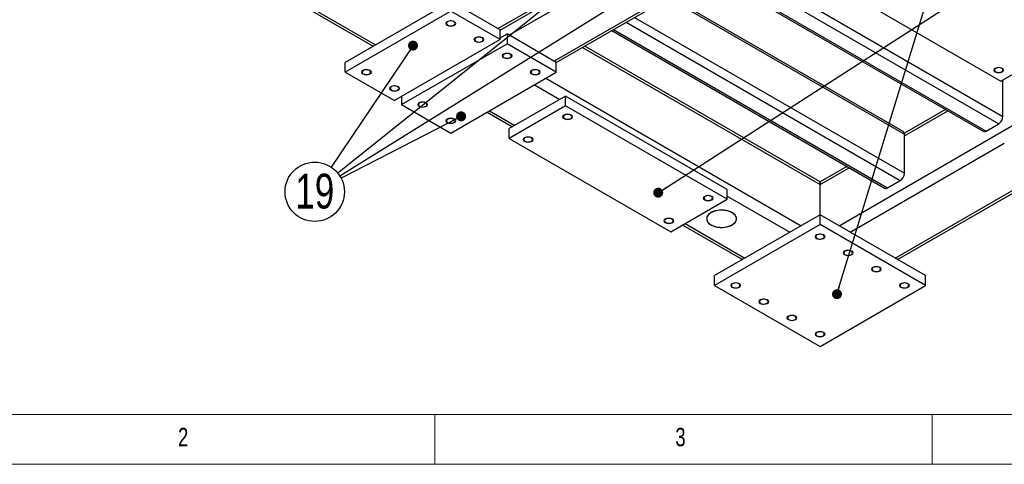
# Model space of a CAD drawing. Header units: millimetres. Extents: x 5 to 589, y 5 to 415.
# Tile 2 of 14: x 55 to 154, y 5 to 50. Entities that reach past the tile are written whole.
import ezdxf

# ---------------------------------------------------------------- set-up
doc = ezdxf.new("R2010")
doc.units = ezdxf.units.MM
doc.layers.add('NOTES', color=6, linetype='Continuous')
doc.layers.add('TRAIT-FINS', color=9, linetype='Continuous')
doc.layers.add('TRAIT-FORT', color=4, linetype='Continuous', lineweight=25)
doc.styles.add('SLDTEXTSTYLE0', font='TXT', dxfattribs={"width": 0.75})
doc.dimstyles.new('SLDDIMSTYLE5', dxfattribs={"dimtxt": 0.18, "dimasz": 1, "dimexe": 0, "dimexo": 0.0625, "dimgap": 0, "dimtad": 0, "dimtih": 1, "dimtoh": 1, "dimdec": 0, "dimrnd": 1e-09, "dimzin": 0, "dimdsep": 46, "dimtxsty": 'Standard', "dimblk1": 'DOT', "dimblk2": 'DOT', "dimsah": 1, "dimcen": 0.09, "dimadec": 0, "dimazin": 0, "dimtfac": 1, "dimtdec": 0, "dimtofl": 0, "dimtmove": 0, "dimatfit": 3, "dimldrblk": 'DOT', "dimfxl": 1, "dimfrac": 2, "dimtolj": 1, "dimtzin": 0, "dimarcsym": 0})

# ---------------------------------------------------------------- blocks, each defined once
blk = doc.blocks.new('_Dot')
at = {"color": 0, "linetype": 'ByBlock', "lineweight": -2}
blk.add_line((-0.5, 0), (-1, 0), dxfattribs=at)
at = {"color": 0, "linetype": 'ByBlock', "const_width": 0.5}
blk.add_lwpolyline([(-0.25, 0, 1), (0.25, 0, 1)], format="xyb", close=True, dxfattribs=at)
blk = doc.blocks.new('SW_NOTE_28')
at = {"layer": 'NOTES', "color": 0}
blk.add_circle((-1.665, -2.475), 2.983, dxfattribs=at)
at = {"layer": 'NOTES', "color": 0, "insert": (-1.655, -0.656), "char_height": 3.5, "attachment_point": 2, "style": 'SLDTEXTSTYLE0'}
blk.add_mtext('19', dxfattribs=at)

msp = doc.modelspace()

# ---------------------------------------------------------------- linework, layer by layer
at = {"lineweight": 18}
for p, q in [((10, 10), (584, 10)), ((97, 10), (97, 5)), ((147, 5), (147, 10)), ((5, 5), (589, 5))]:
    msp.add_line(p, q, dxfattribs=at)
at = {"layer": 'TRAIT-FINS', "lineweight": 18, "flags": 128}
for points in [[(98.237, 49.099), (98.129, 49.193), (98.091, 49.303), (98.129, 49.414), (98.237, 49.507), (98.399, 49.57), (98.591, 49.592), (98.782, 49.57), (98.944, 49.507), (99.053, 49.414), (99.091, 49.303), (99.053, 49.193), (98.944, 49.099), (98.782, 49.036), (98.591, 49.014), (98.399, 49.036), (98.237, 49.099)], [(101.065, 47.466), (100.957, 47.56), (100.919, 47.67), (100.957, 47.781), (101.065, 47.874), (101.228, 47.937), (101.419, 47.959), (101.61, 47.937), (101.773, 47.874), (101.881, 47.781), (101.919, 47.67), (101.881, 47.56), (101.773, 47.466), (101.61, 47.404), (101.419, 47.382), (101.228, 47.404), (101.065, 47.466)], [(103.894, 45.833), (103.786, 45.927), (103.747, 46.037), (103.786, 46.148), (103.894, 46.242), (104.056, 46.304), (104.247, 46.326), (104.439, 46.304), (104.601, 46.242), (104.709, 46.148), (104.747, 46.037), (104.709, 45.927), (104.601, 45.833), (104.439, 45.771), (104.247, 45.749), (104.056, 45.771), (103.894, 45.833)], [(89.752, 44.201), (89.643, 44.294), (89.605, 44.405), (89.643, 44.515), (89.752, 44.609), (89.914, 44.671), (90.105, 44.693), (90.297, 44.671), (90.459, 44.609), (90.567, 44.515), (90.605, 44.405), (90.567, 44.294), (90.459, 44.201), (90.297, 44.138), (90.105, 44.116), (89.914, 44.138), (89.752, 44.201)], [(106.722, 44.201), (106.614, 44.294), (106.576, 44.405), (106.614, 44.515), (106.722, 44.609), (106.885, 44.671), (107.076, 44.693), (107.267, 44.671), (107.429, 44.609), (107.538, 44.515), (107.576, 44.405), (107.538, 44.294), (107.429, 44.201), (107.267, 44.138), (107.076, 44.116), (106.885, 44.138), (106.722, 44.201)], [(153.321, 44.405), (153.212, 44.498), (153.174, 44.609), (153.212, 44.719), (153.321, 44.813), (153.483, 44.875), (153.674, 44.897), (153.866, 44.875), (154.028, 44.813), (154.136, 44.719), (154.174, 44.609), (154.136, 44.498), (154.028, 44.405), (153.866, 44.342), (153.674, 44.32), (153.483, 44.342), (153.321, 44.405)], [(92.58, 42.568), (92.472, 42.661), (92.434, 42.772), (92.472, 42.882), (92.58, 42.976), (92.742, 43.038), (92.934, 43.06), (93.125, 43.038), (93.287, 42.976), (93.396, 42.882), (93.434, 42.772), (93.396, 42.661), (93.287, 42.568), (93.125, 42.505), (92.934, 42.483), (92.742, 42.505), (92.58, 42.568)], [(95.409, 40.935), (95.3, 41.029), (95.262, 41.139), (95.3, 41.249), (95.409, 41.343), (95.571, 41.406), (95.762, 41.428), (95.954, 41.406), (96.116, 41.343), (96.224, 41.249), (96.262, 41.139), (96.224, 41.029), (96.116, 40.935), (95.954, 40.872), (95.762, 40.85), (95.571, 40.872), (95.409, 40.935)], [(98.237, 39.302), (98.129, 39.396), (98.091, 39.506), (98.129, 39.617), (98.237, 39.71), (98.399, 39.773), (98.591, 39.795), (98.782, 39.773), (98.944, 39.71), (99.053, 39.617), (99.091, 39.506), (99.053, 39.396), (98.944, 39.302), (98.782, 39.24), (98.591, 39.218), (98.399, 39.24), (98.237, 39.302)], [(109.975, 39.71), (109.867, 39.804), (109.829, 39.914), (109.867, 40.025), (109.975, 40.118), (110.137, 40.181), (110.329, 40.203), (110.52, 40.181), (110.682, 40.118), (110.791, 40.025), (110.829, 39.914), (110.791, 39.804), (110.682, 39.71), (110.52, 39.648), (110.329, 39.626), (110.137, 39.648), (109.975, 39.71)], [(106.015, 37.424), (105.907, 37.518), (105.869, 37.628), (105.907, 37.739), (106.015, 37.833), (106.177, 37.895), (106.369, 37.917), (106.56, 37.895), (106.722, 37.833), (106.831, 37.739), (106.869, 37.628), (106.831, 37.518), (106.722, 37.424), (106.56, 37.362), (106.369, 37.34), (106.177, 37.362), (106.015, 37.424)], [(124.117, 31.546), (124.009, 31.64), (123.971, 31.75), (124.009, 31.861), (124.117, 31.954), (124.279, 32.017), (124.471, 32.039), (124.662, 32.017), (124.824, 31.954), (124.933, 31.861), (124.971, 31.75), (124.933, 31.64), (124.824, 31.546), (124.662, 31.484), (124.471, 31.462), (124.279, 31.484), (124.117, 31.546)], [(120.157, 29.26), (120.049, 29.354), (120.011, 29.464), (120.049, 29.575), (120.157, 29.668), (120.32, 29.731), (120.511, 29.753), (120.702, 29.731), (120.864, 29.668), (120.973, 29.575), (121.011, 29.464), (120.973, 29.354), (120.864, 29.26), (120.702, 29.198), (120.511, 29.176), (120.32, 29.198), (120.157, 29.26)], [(135.36, 27.668), (135.252, 27.762), (135.214, 27.872), (135.252, 27.983), (135.36, 28.076), (135.522, 28.139), (135.714, 28.161), (135.905, 28.139), (136.067, 28.076), (136.176, 27.983), (136.214, 27.872), (136.176, 27.762), (136.067, 27.668), (135.905, 27.606), (135.714, 27.584), (135.522, 27.606), (135.36, 27.668)], [(138.189, 26.035), (138.08, 26.129), (138.042, 26.24), (138.08, 26.35), (138.189, 26.444), (138.351, 26.506), (138.542, 26.528), (138.733, 26.506), (138.896, 26.444), (139.004, 26.35), (139.042, 26.24), (139.004, 26.129), (138.896, 26.035), (138.733, 25.973), (138.542, 25.951), (138.351, 25.973), (138.189, 26.035)], [(141.017, 24.403), (140.909, 24.496), (140.871, 24.607), (140.909, 24.717), (141.017, 24.811), (141.179, 24.873), (141.371, 24.895), (141.562, 24.873), (141.724, 24.811), (141.833, 24.717), (141.871, 24.607), (141.833, 24.496), (141.724, 24.403), (141.562, 24.34), (141.371, 24.318), (141.179, 24.34), (141.017, 24.403)], [(126.875, 22.77), (126.767, 22.863), (126.728, 22.974), (126.767, 23.084), (126.875, 23.178), (127.037, 23.241), (127.228, 23.263), (127.42, 23.241), (127.582, 23.178), (127.69, 23.084), (127.728, 22.974), (127.69, 22.863), (127.582, 22.77), (127.42, 22.707), (127.228, 22.685), (127.037, 22.707), (126.875, 22.77)], [(143.845, 22.77), (143.737, 22.863), (143.699, 22.974), (143.737, 23.084), (143.845, 23.178), (144.008, 23.241), (144.199, 23.263), (144.39, 23.241), (144.553, 23.178), (144.661, 23.084), (144.699, 22.974), (144.661, 22.863), (144.553, 22.77), (144.39, 22.707), (144.199, 22.685), (144.008, 22.707), (143.845, 22.77)], [(129.703, 21.137), (129.595, 21.231), (129.557, 21.341), (129.595, 21.452), (129.703, 21.545), (129.866, 21.608), (130.057, 21.63), (130.248, 21.608), (130.41, 21.545), (130.519, 21.452), (130.557, 21.341), (130.519, 21.231), (130.41, 21.137), (130.248, 21.074), (130.057, 21.052), (129.866, 21.074), (129.703, 21.137)], [(132.532, 19.504), (132.423, 19.598), (132.385, 19.708), (132.423, 19.819), (132.532, 19.912), (132.694, 19.975), (132.885, 19.997), (133.077, 19.975), (133.239, 19.912), (133.347, 19.819), (133.385, 19.708), (133.347, 19.598), (133.239, 19.504), (133.077, 19.442), (132.885, 19.42), (132.694, 19.442), (132.532, 19.504)], [(135.36, 17.871), (135.252, 17.965), (135.214, 18.075), (135.252, 18.186), (135.36, 18.28), (135.522, 18.342), (135.714, 18.364), (135.905, 18.342), (136.067, 18.28), (136.176, 18.186), (136.214, 18.075), (136.176, 17.965), (136.067, 17.871), (135.905, 17.809), (135.714, 17.787), (135.522, 17.809), (135.36, 17.871)]]:
    msp.add_lwpolyline(points, dxfattribs=at)
at = {"layer": 'TRAIT-FORT', "lineweight": 25}
for p, q in [((103.328, 48.773), (121.571, 59.304)), ((103.54, 48.625), (121.806, 59.169)), ((123.339, 59.018), (104.46, 48.119)), ((75.588, 55.781), (90.79, 47.005)), ((75.822, 55.916), (91.025, 47.14)), ((127.228, 56.039), (108.985, 45.507)), ((109.197, 45.359), (127.463, 55.903)), ((126.968, 55.618), (154.099, 39.956)), ((126.119, 55.128), (153.674, 39.221)), ((124.671, 54.292), (152.101, 38.456)), ((124.847, 54.393), (152.401, 38.486)), ((137.623, 52.895), (153.886, 43.507)), ((98.591, 51.508), (87.984, 45.384)), ((103.54, 48.65), (98.591, 51.508)), ((120.463, 51.863), (144.199, 38.16)), ((144.075, 38.435), (120.639, 51.964)), ((98.591, 50.528), (87.984, 44.405)), ((103.54, 47.67), (98.591, 50.528)), ((117.069, 49.903), (144.199, 34.241)), ((103.54, 47.67), (103.54, 48.65)), ((114.771, 48.577), (142.202, 32.742)), ((114.947, 48.678), (142.502, 32.771)), ((116.22, 49.413), (143.775, 33.506)), ((103.54, 47.67), (92.934, 41.547)), ((103.54, 47.834), (104.247, 48.242)), ((104.247, 48.242), (104.247, 47.262)), ((109.197, 45.384), (104.247, 48.242)), ((93.641, 41.139), (104.247, 47.262)), ((109.197, 44.405), (104.247, 47.262)), ((111.837, 46.883), (135.714, 33.098)), ((135.714, 33.369), (112.071, 47.018)), ((153.886, 43.507), (159.543, 46.772)), ((87.984, 44.405), (87.984, 45.384)), ((109.197, 44.405), (109.197, 45.384)), ((87.984, 44.405), (92.934, 41.547)), ((98.591, 38.282), (109.197, 44.405)), ((108.137, 43.792), (133.805, 28.975)), ((154.099, 39.956), (154.099, 43.629)), ((107.005, 43.139), (109.551, 41.67)), ((93.641, 41.955), (93.641, 41.139)), ((110.116, 41.996), (104.46, 38.731)), ((110.116, 41.017), (110.116, 41.996)), ((126.38, 32.608), (110.116, 41.996)), ((137.623, 28.975), (159.521, 41.616)), ((93.641, 41.139), (98.591, 38.282)), ((110.116, 41.017), (104.46, 37.751)), ((126.38, 31.628), (110.116, 41.017)), ((148.314, 40.643), (144.189, 38.262)), ((102.246, 40.392), (104.791, 38.922)), ((102.48, 40.527), (105.025, 39.057)), ((144.199, 37.997), (148.548, 40.508)), ((104.46, 37.751), (104.46, 38.731)), ((152.401, 38.486), (153.674, 39.221)), ((104.46, 37.751), (120.723, 28.362)), ((144.199, 34.241), (144.199, 38.16)), ((138.754, 28.322), (154.24, 37.261)), ((138.414, 34.928), (135.714, 33.369)), ((135.714, 33.098), (138.649, 34.793)), ((143.28, 25.709), (158.482, 34.485)), ((143.514, 25.574), (158.717, 34.35)), ((135.714, 33.098), (135.714, 33.369)), ((135.714, 33.369), (135.714, 33.098)), ((135.714, 30.077), (135.714, 33.098)), ((142.502, 32.771), (143.775, 33.506)), ((126.38, 31.628), (126.38, 32.608)), ((126.38, 31.955), (132.673, 28.322)), ((120.723, 28.362), (126.38, 31.628)), ((135.714, 30.077), (125.107, 23.954)), ((135.714, 29.097), (135.714, 30.077)), ((146.32, 23.954), (135.714, 30.077)), ((121.903, 29.043), (127.913, 25.574)), ((122.137, 29.179), (128.148, 25.709)), ((135.714, 29.097), (125.107, 22.974)), ((146.32, 22.974), (135.714, 29.097)), ((125.107, 22.974), (125.107, 23.954)), ((146.32, 22.974), (146.32, 23.954)), ((125.107, 22.974), (135.714, 16.851)), ((135.714, 16.851), (146.32, 22.974))]:
    msp.add_line(p, q, dxfattribs=at)
at = {"layer": 'TRAIT-FORT', "lineweight": 25, "flags": 128}
for points in [[(98.29, 49.477), (98.215, 49.418), (98.173, 49.349), (98.168, 49.276), (98.201, 49.205), (98.268, 49.143), (98.365, 49.095), (98.481, 49.066), (98.607, 49.058), (98.731, 49.072), (98.843, 49.106), (98.933, 49.157), (98.992, 49.222), (99.015, 49.294), (99.001, 49.367), (98.95, 49.434), (98.868, 49.489), (98.761, 49.528), (98.638, 49.547), (98.512, 49.544), (98.392, 49.52), (98.29, 49.477)], [(101.119, 47.844), (101.043, 47.785), (101.001, 47.716), (100.997, 47.643), (101.03, 47.572), (101.097, 47.51), (101.193, 47.463), (101.309, 47.433), (101.435, 47.425), (101.559, 47.439), (101.671, 47.473), (101.761, 47.525), (101.82, 47.589), (101.844, 47.661), (101.83, 47.734), (101.779, 47.801), (101.696, 47.856), (101.589, 47.895), (101.467, 47.914), (101.34, 47.911), (101.22, 47.887), (101.119, 47.844)], [(103.947, 46.211), (103.872, 46.152), (103.83, 46.083), (103.825, 46.01), (103.858, 45.939), (103.925, 45.877), (104.021, 45.83), (104.137, 45.8), (104.263, 45.792), (104.388, 45.806), (104.5, 45.84), (104.589, 45.892), (104.649, 45.956), (104.672, 46.028), (104.658, 46.101), (104.607, 46.168), (104.525, 46.223), (104.417, 46.262), (104.295, 46.281), (104.168, 46.279), (104.049, 46.254), (103.947, 46.211)], [(89.805, 44.578), (89.73, 44.519), (89.688, 44.45), (89.683, 44.377), (89.716, 44.307), (89.783, 44.245), (89.879, 44.197), (89.995, 44.168), (90.121, 44.159), (90.246, 44.173), (90.358, 44.207), (90.447, 44.259), (90.506, 44.324), (90.53, 44.395), (90.516, 44.468), (90.465, 44.535), (90.383, 44.591), (90.275, 44.63), (90.153, 44.648), (90.026, 44.646), (89.907, 44.622), (89.805, 44.578)], [(106.775, 44.578), (106.7, 44.519), (106.658, 44.45), (106.654, 44.377), (106.686, 44.307), (106.754, 44.245), (106.85, 44.197), (106.966, 44.168), (107.092, 44.159), (107.216, 44.173), (107.328, 44.207), (107.418, 44.259), (107.477, 44.324), (107.501, 44.395), (107.486, 44.468), (107.436, 44.535), (107.353, 44.591), (107.246, 44.63), (107.123, 44.648), (106.997, 44.646), (106.877, 44.622), (106.775, 44.578)], [(153.374, 44.435), (153.476, 44.392), (153.595, 44.368), (153.722, 44.365), (153.844, 44.384), (153.951, 44.423), (154.034, 44.478), (154.085, 44.545), (154.099, 44.618), (154.075, 44.69), (154.016, 44.754), (153.927, 44.806), (153.815, 44.84), (153.69, 44.854), (153.564, 44.846), (153.448, 44.816), (153.352, 44.769), (153.285, 44.707), (153.252, 44.636), (153.257, 44.563), (153.298, 44.494), (153.374, 44.435)], [(92.633, 42.945), (92.558, 42.886), (92.516, 42.817), (92.511, 42.744), (92.544, 42.674), (92.612, 42.612), (92.708, 42.564), (92.824, 42.535), (92.95, 42.527), (93.074, 42.54), (93.186, 42.574), (93.276, 42.626), (93.335, 42.691), (93.358, 42.763), (93.344, 42.835), (93.294, 42.902), (93.211, 42.958), (93.104, 42.997), (92.981, 43.016), (92.855, 43.013), (92.735, 42.989), (92.633, 42.945)], [(95.462, 41.312), (95.386, 41.254), (95.345, 41.185), (95.34, 41.112), (95.373, 41.041), (95.44, 40.979), (95.536, 40.931), (95.652, 40.902), (95.778, 40.894), (95.903, 40.907), (96.015, 40.942), (96.104, 40.993), (96.163, 41.058), (96.187, 41.13), (96.173, 41.203), (96.122, 41.27), (96.039, 41.325), (95.932, 41.364), (95.81, 41.383), (95.683, 41.38), (95.564, 41.356), (95.462, 41.312)], [(98.29, 39.68), (98.215, 39.621), (98.173, 39.552), (98.168, 39.479), (98.201, 39.408), (98.268, 39.346), (98.365, 39.298), (98.481, 39.269), (98.607, 39.261), (98.731, 39.275), (98.843, 39.309), (98.933, 39.36), (98.992, 39.425), (99.015, 39.497), (99.001, 39.57), (98.95, 39.637), (98.868, 39.692), (98.761, 39.731), (98.638, 39.75), (98.512, 39.747), (98.392, 39.723), (98.29, 39.68)], [(110.028, 39.741), (110.13, 39.697), (110.25, 39.673), (110.376, 39.671), (110.499, 39.69), (110.606, 39.728), (110.688, 39.784), (110.739, 39.851), (110.753, 39.924), (110.73, 39.995), (110.671, 40.06), (110.581, 40.112), (110.469, 40.146), (110.344, 40.16), (110.219, 40.151), (110.102, 40.122), (110.006, 40.074), (109.939, 40.012), (109.906, 39.942), (109.911, 39.869), (109.953, 39.8), (110.028, 39.741)], [(106.068, 37.455), (106.17, 37.412), (106.29, 37.387), (106.416, 37.385), (106.539, 37.404), (106.646, 37.442), (106.729, 37.498), (106.779, 37.565), (106.793, 37.638), (106.77, 37.709), (106.711, 37.774), (106.621, 37.826), (106.509, 37.86), (106.385, 37.874), (106.259, 37.865), (106.143, 37.836), (106.047, 37.788), (105.979, 37.727), (105.946, 37.656), (105.951, 37.583), (105.993, 37.514), (106.068, 37.455)], [(124.17, 31.577), (124.272, 31.533), (124.392, 31.509), (124.518, 31.507), (124.641, 31.525), (124.748, 31.564), (124.831, 31.62), (124.881, 31.687), (124.895, 31.759), (124.872, 31.831), (124.813, 31.896), (124.723, 31.948), (124.611, 31.982), (124.487, 31.995), (124.361, 31.987), (124.245, 31.958), (124.149, 31.91), (124.081, 31.848), (124.048, 31.778), (124.053, 31.705), (124.095, 31.636), (124.17, 31.577)], [(120.21, 29.291), (120.312, 29.247), (120.432, 29.223), (120.559, 29.221), (120.681, 29.239), (120.788, 29.278), (120.871, 29.334), (120.921, 29.401), (120.936, 29.474), (120.912, 29.545), (120.853, 29.61), (120.763, 29.662), (120.651, 29.696), (120.527, 29.71), (120.401, 29.701), (120.285, 29.672), (120.189, 29.624), (120.121, 29.562), (120.089, 29.492), (120.093, 29.419), (120.135, 29.35), (120.21, 29.291)], [(126.875, 30.281), (126.701, 30.367), (126.505, 30.437), (126.294, 30.489), (126.072, 30.522), (125.843, 30.534), (125.614, 30.527), (125.389, 30.499), (125.175, 30.452), (124.975, 30.386), (124.795, 30.304), (124.639, 30.207), (124.51, 30.097), (124.412, 29.977), (124.347, 29.85), (124.317, 29.718), (124.321, 29.586), (124.361, 29.455), (124.434, 29.33), (124.54, 29.212), (124.675, 29.105), (124.838, 29.011), (125.023, 28.933), (125.227, 28.872), (125.445, 28.829), (125.671, 28.807), (125.9, 28.804), (126.128, 28.822), (126.348, 28.859), (126.556, 28.916), (126.746, 28.99), (126.915, 29.08), (127.057, 29.184), (127.171, 29.299), (127.253, 29.423), (127.301, 29.553), (127.314, 29.685), (127.292, 29.817), (127.235, 29.946), (127.145, 30.068), (127.024, 30.18), (126.875, 30.281)], [(126.875, 29.056), (127.024, 29.157), (127.145, 29.27), (127.235, 29.392), (127.292, 29.52), (127.314, 29.652), (127.301, 29.784), (127.253, 29.914), (127.171, 30.038), (127.057, 30.153), (126.915, 30.257), (126.746, 30.347), (126.556, 30.421), (126.348, 30.478), (126.128, 30.515), (125.9, 30.533), (125.671, 30.531), (125.445, 30.508), (125.227, 30.465), (125.023, 30.404), (124.838, 30.326), (124.675, 30.232), (124.54, 30.125), (124.434, 30.008), (124.361, 29.882), (124.321, 29.751), (124.317, 29.619), (124.347, 29.488), (124.412, 29.36), (124.51, 29.24), (124.639, 29.131), (124.795, 29.033), (124.975, 28.951), (125.175, 28.885), (125.389, 28.838), (125.614, 28.81), (125.843, 28.803), (126.072, 28.816), (126.294, 28.848), (126.505, 28.9), (126.701, 28.97), (126.875, 29.056)], [(135.413, 28.046), (135.338, 27.987), (135.296, 27.918), (135.291, 27.845), (135.324, 27.774), (135.392, 27.712), (135.488, 27.665), (135.604, 27.635), (135.73, 27.627), (135.854, 27.641), (135.966, 27.675), (136.056, 27.727), (136.115, 27.791), (136.138, 27.863), (136.124, 27.936), (136.074, 28.003), (135.991, 28.058), (135.884, 28.097), (135.761, 28.116), (135.635, 28.113), (135.515, 28.089), (135.413, 28.046)], [(138.242, 26.413), (138.166, 26.354), (138.125, 26.285), (138.12, 26.212), (138.153, 26.141), (138.22, 26.08), (138.316, 26.032), (138.432, 26.003), (138.558, 25.994), (138.683, 26.008), (138.795, 26.042), (138.884, 26.094), (138.943, 26.159), (138.967, 26.23), (138.953, 26.303), (138.902, 26.37), (138.819, 26.426), (138.712, 26.464), (138.59, 26.483), (138.463, 26.481), (138.344, 26.456), (138.242, 26.413)], [(141.07, 24.78), (140.995, 24.721), (140.953, 24.652), (140.948, 24.579), (140.981, 24.509), (141.048, 24.447), (141.144, 24.399), (141.261, 24.37), (141.386, 24.362), (141.511, 24.375), (141.623, 24.409), (141.713, 24.461), (141.772, 24.526), (141.795, 24.598), (141.781, 24.67), (141.73, 24.737), (141.648, 24.793), (141.541, 24.832), (141.418, 24.851), (141.292, 24.848), (141.172, 24.824), (141.07, 24.78)], [(126.928, 23.147), (126.853, 23.089), (126.811, 23.02), (126.806, 22.946), (126.839, 22.876), (126.906, 22.814), (127.002, 22.766), (127.118, 22.737), (127.244, 22.729), (127.369, 22.742), (127.481, 22.777), (127.57, 22.828), (127.63, 22.893), (127.653, 22.965), (127.639, 23.037), (127.588, 23.104), (127.506, 23.16), (127.398, 23.199), (127.276, 23.218), (127.149, 23.215), (127.03, 23.191), (126.928, 23.147)], [(143.898, 23.147), (143.823, 23.089), (143.781, 23.02), (143.777, 22.946), (143.809, 22.876), (143.877, 22.814), (143.973, 22.766), (144.089, 22.737), (144.215, 22.729), (144.339, 22.742), (144.451, 22.777), (144.541, 22.828), (144.6, 22.893), (144.624, 22.965), (144.61, 23.037), (144.559, 23.104), (144.476, 23.16), (144.369, 23.199), (144.247, 23.218), (144.12, 23.215), (144, 23.191), (143.898, 23.147)], [(129.756, 21.515), (129.681, 21.456), (129.639, 21.387), (129.635, 21.314), (129.667, 21.243), (129.735, 21.181), (129.831, 21.133), (129.947, 21.104), (130.073, 21.096), (130.197, 21.11), (130.309, 21.144), (130.399, 21.195), (130.458, 21.26), (130.482, 21.332), (130.467, 21.405), (130.417, 21.472), (130.334, 21.527), (130.227, 21.566), (130.104, 21.585), (129.978, 21.582), (129.858, 21.558), (129.756, 21.515)], [(132.585, 19.882), (132.51, 19.823), (132.468, 19.754), (132.463, 19.681), (132.496, 19.61), (132.563, 19.548), (132.659, 19.501), (132.775, 19.471), (132.901, 19.463), (133.026, 19.477), (133.138, 19.511), (133.227, 19.563), (133.286, 19.627), (133.31, 19.699), (133.296, 19.772), (133.245, 19.839), (133.163, 19.894), (133.055, 19.933), (132.933, 19.952), (132.806, 19.949), (132.687, 19.925), (132.585, 19.882)], [(135.413, 18.249), (135.338, 18.19), (135.296, 18.121), (135.291, 18.048), (135.324, 17.977), (135.392, 17.915), (135.488, 17.868), (135.604, 17.838), (135.73, 17.83), (135.854, 17.844), (135.966, 17.878), (136.056, 17.93), (136.115, 17.994), (136.138, 18.066), (136.124, 18.139), (136.074, 18.206), (135.991, 18.261), (135.884, 18.3), (135.761, 18.319), (135.635, 18.317), (135.515, 18.292), (135.413, 18.249)]]:
    msp.add_lwpolyline(points, dxfattribs=at)
at = {"layer": 'TRAIT-FORT', "lineweight": 25}
for centre, radius, start, end in [((153.177, 39.998), 0.922, 302.60548, 357.39452), ((143.914, 38.197), 0.288, 352.74417, 55.94365), ((152.226, 38.731), 0.302, 245.69288, 305.61758), ((143.278, 34.283), 0.922, 302.60548, 357.39452), ((142.326, 33.017), 0.302, 245.69288, 305.61758)]:
    msp.add_arc(centre, radius, start, end, dxfattribs=at)

# ---------------------------------------------------------------- block references
at = {"layer": 'NOTES'}
msp.add_blockref('SW_NOTE_28', (86.571, 34.856), dxfattribs=at)

# ---------------------------------------------------------------- texts
at = {"layer": 'NOTES', "char_height": 1.852, "attachment_point": 1, "style": 'SLDTEXTSTYLE0'}
for s, insert in [('2', (71.167, 8.668)), ('3', (121.167, 8.668))]:
    msp.add_mtext(s, dxfattribs=dict(at, insert=insert))

# ---------------------------------------------------------------- leaders
at = {"layer": 'NOTES'}
for points in [[(119.444, 32.29), (221.769, 98.188)], [(137.414, 22.095), (159.63, 94.686)], [(124.465, 64.043), (87.234, 34.245)], [(129.585, 60.156), (87.439, 33.956)], [(94.79, 47.072), (86.571, 34.856)], [(99.625, 39.961), (87.557, 33.747)]]:
    msp.add_leader(points, dimstyle='SLDDIMSTYLE5', dxfattribs=at)

doc.saveas('drawing.dxf')
